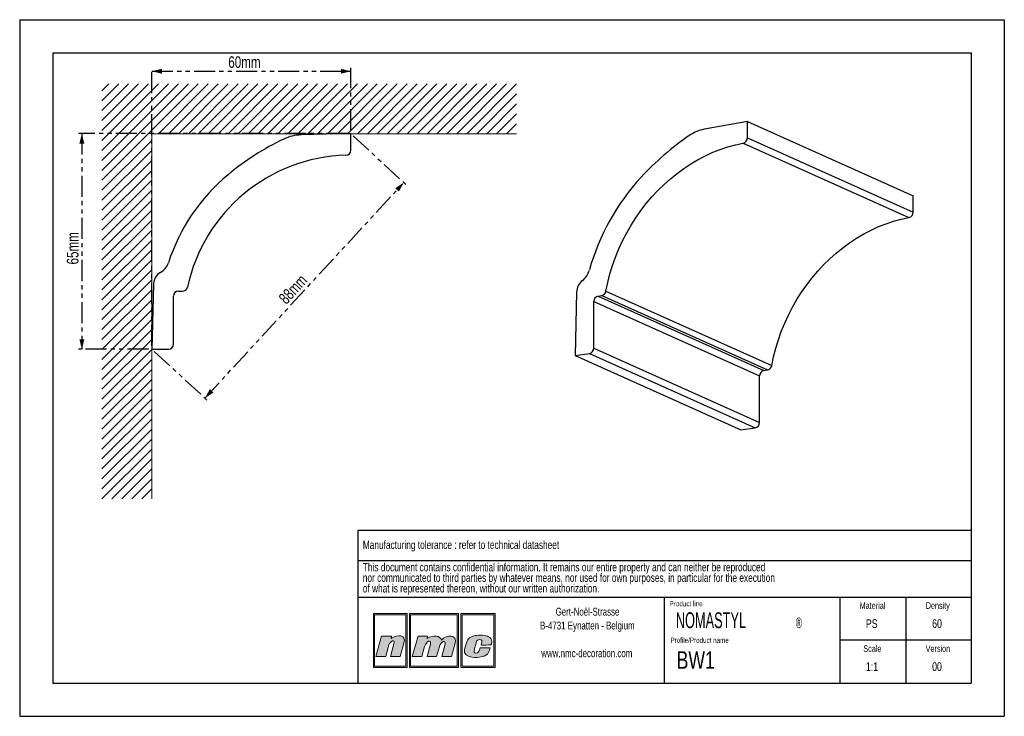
# Model space of a CAD drawing. Header units: millimetres. Extents: x 0 to 297, y 0 to 210.
import ezdxf

# ---------------------------------------------------------------- set-up
doc = ezdxf.new("R2010")
doc.units = ezdxf.units.MM
doc.linetypes.add('PHANTOM', pattern=[12.7, 6.35, -1.27, 1.27, -1.27, 1.27, -1.27])
doc.layers.add('1', color=7, linetype='Continuous', lineweight=25)
for name, color, linetype in [('2', 7, 'Continuous'), ('4', 11, 'PHANTOM'), ('5', 136, 'PHANTOM')]:
    doc.layers.add(name, color=color, linetype=linetype)
doc.styles.add('SLDTEXTSTYLE0', font='TXT', dxfattribs={"width": 0.70989})
doc.styles.add('SLDTEXTSTYLE1', font='TXT', dxfattribs={"width": 0.75})
doc.styles.add('SLDTEXTSTYLE3', font='TXT', dxfattribs={"width": 0.605})
doc.dimstyles.new('SLDDIMSTYLE0', dxfattribs={"dimtxt": 3.5, "dimasz": 3, "dimexe": 0, "dimexo": 0.0625, "dimgap": 0.875, "dimtad": 1, "dimdec": 0, "dimrnd": 1e-09, "dimzin": 12, "dimdsep": 46, "dimtxsty": 'SLDTEXTSTYLE1', "dimsah": 1, "dimcen": 0.09, "dimadec": 0, "dimazin": 3, "dimtfac": 1, "dimtdec": 0, "dimtofl": 0, "dimtmove": 0, "dimatfit": 3, "dimfxl": 1, "dimfrac": 2, "dimtolj": 1, "dimtzin": 12, "dimarcsym": 0})

# ---------------------------------------------------------------- blocks, each defined once
blk = doc.blocks.new('SW_NOTE_0')
at = {"layer": '2', "color": 0, "char_height": 2.5, "attachment_point": 1, "style": 'SLDTEXTSTYLE1'}
for s, insert in [('This document contains confidential information. It remains our entire property and can neither be reproduced', (0, 3.22)), ('nor communicated to third parties by whatever means, nor used for own purposes, in particular for the execution', (0, 0.03)), ('of what is represented thereon, without our written authorization.', (0, -3.17))]:
    blk.add_mtext(s, dxfattribs=dict(at, insert=insert))
blk = doc.blocks.new('SW_NOTE_1')
at = {"layer": '2', "color": 0, "char_height": 2.3813, "attachment_point": 2, "style": 'SLDTEXTSTYLE1'}
for s, insert in [('Gert-Noël-Strasse', (13.02, 3.07)), ('B-4731 Eynatten - Belgium', (12.97, -1.11)), ('www.nmc-decoration.com', (12.81, -9.46))]:
    blk.add_mtext(s, dxfattribs=dict(at, insert=insert))
blk = doc.blocks.new('SW_NOTE_2')
at = {"layer": '2', "color": 0, "attachment_point": 1, "style": 'SLDTEXTSTYLE3'}
for s, insert, char_height in [('NOMASTYL', (0, 6.14), 4.763), ('®', (36.17, 4.54), 3.17)]:
    blk.add_mtext(s, dxfattribs=dict(at, insert=insert, char_height=char_height))
blk = doc.blocks.new('_D')
at = {"layer": '5'}
for p, q in [((39.88, 111.67), (39.88, 195.46)), ((39.88, 194.46), (99.88, 194.46)), ((99.88, 176.67), (99.88, 195.46))]:
    blk.add_line(p, q, dxfattribs=at)
for points in [[(39.88, 194.46), (42.88, 193.71), (42.88, 195.21)], [(99.88, 194.46), (96.88, 195.21), (96.88, 193.71)]]:
    blk.add_solid(points, dxfattribs=at)
at = {"layer": '5', "insert": (62.92, 198.97), "char_height": 3.5, "attachment_point": 1, "style": 'SLDTEXTSTYLE1'}
blk.add_mtext('60mm', dxfattribs=at)
blk = doc.blocks.new('_D_1')
at = {"layer": '5'}
for p, q in [((98.88, 175.67), (17.75, 175.67)), ((18.75, 175.67), (18.75, 110.67)), ((38.88, 110.67), (17.75, 110.67))]:
    blk.add_line(p, q, dxfattribs=at)
for points in [[(18.75, 175.67), (18, 172.67), (19.5, 172.67)], [(18.75, 110.67), (19.5, 113.67), (18, 113.67)]]:
    blk.add_solid(points, dxfattribs=at)
at = {"layer": '5', "insert": (14.24, 136.21), "char_height": 3.5, "attachment_point": 1, "rotation": 90, "style": 'SLDTEXTSTYLE1'}
blk.add_mtext('65mm', dxfattribs=at)
blk = doc.blocks.new('_D_2')
at = {"layer": '5'}
for p, q in [((100.61, 174.99), (116.6, 160.23)), ((55.87, 95.91), (115.87, 160.91)), ((40.61, 109.99), (56.6, 95.23))]:
    blk.add_line(p, q, dxfattribs=at)
for points in [[(115.87, 160.91), (113.28, 159.21), (114.39, 158.2)], [(55.87, 95.91), (58.46, 97.61), (57.35, 98.62)]]:
    blk.add_solid(points, dxfattribs=at)
at = {"layer": '5', "insert": (77.83, 126.35), "char_height": 3.5, "attachment_point": 1, "rotation": 47.2906, "style": 'SLDTEXTSTYLE1'}
blk.add_mtext('88mm', dxfattribs=at)

msp = doc.modelspace()

# ---------------------------------------------------------------- hatches: boundary and pattern name
at = {"layer": '4'}
h = msp.add_hatch(color=11, dxfattribs=at)
h.paths.add_polyline_path([(106.68, 30.96), (106.68, 14.75), (116.87, 14.75), (116.87, 30.96)], flags=0)
h.paths.add_polyline_path([(116.49, 15.13), (107.06, 15.13), (107.06, 30.58), (116.49, 30.58)], flags=0)
h = msp.add_hatch(color=11, dxfattribs=at)
h.paths.add_polyline_path([(117.56, 14.75), (132.37, 14.75), (132.37, 30.96), (117.56, 30.96)], flags=0)
h.paths.add_polyline_path([(131.99, 15.13), (117.93, 15.13), (117.93, 30.58), (131.99, 30.58)], flags=0)
h = msp.add_hatch(color=11, dxfattribs=at)
h.paths.add_polyline_path([(133.06, 14.75), (143.42, 14.75), (143.42, 30.96), (133.06, 30.96)], flags=0)
h.paths.add_polyline_path([(133.43, 15.13), (133.43, 30.58), (143.05, 30.58), (143.05, 15.13)], flags=0)
h = msp.add_hatch(color=11, dxfattribs=at)
edge = h.paths.add_edge_path(flags=0)
edge.add_line((112.11, 24.18), (112.01, 23.45))
edge.add_spline(control_points=[(112.01, 23.45), (114.01, 24.83), (116.69, 24.62), (115.92, 22.08)], knot_values=[3, 3, 3, 3, 4, 4, 4, 4], weights=[1, 1, 1, 1], degree=3, periodic=0)
edge.add_line((115.92, 22.08), (114.74, 18.04))
edge.add_line((114.74, 18.04), (111.86, 18.04))
edge.add_line((111.86, 18.04), (112.9, 21.86))
edge.add_spline(control_points=[(112.9, 21.86), (113.35, 23.46), (111.69, 22.69), (111.37, 21.5)], knot_values=[7, 7, 7, 7, 8, 8, 8, 8], weights=[1, 1, 1, 1], degree=3, periodic=0)
edge.add_line((111.37, 21.5), (110.41, 18.02))
edge.add_line((110.41, 18.02), (107.46, 18.02))
edge.add_line((107.46, 18.02), (109.17, 24.18))
edge.add_line((109.17, 24.18), (112.11, 24.18))
h = msp.add_hatch(color=11, dxfattribs=at)
edge = h.paths.add_edge_path(flags=0)
edge.add_spline(control_points=[(127.21, 22.99), (126.81, 24.29), (124.9, 24.64), (122.93, 23.47)], knot_values=[10, 10, 10, 10, 11, 11, 11, 11], weights=[1, 1, 1, 1], degree=3, periodic=0)
edge.add_line((122.93, 23.47), (123, 24.16))
edge.add_line((123, 24.16), (120.19, 24.16))
edge.add_line((120.19, 24.16), (118.43, 18.04))
edge.add_line((118.43, 18.04), (121.29, 18.04))
edge.add_line((121.29, 18.04), (122.14, 21.01))
edge.add_spline(control_points=[(122.14, 21.01), (122.62, 22.76), (124.29, 23.26), (123.89, 21.78)], knot_values=[1, 1, 1, 1, 2, 2, 2, 2], weights=[1, 1, 1, 1], degree=3, periodic=0)
edge.add_line((123.89, 21.78), (122.87, 18.04))
edge.add_line((122.87, 18.04), (125.77, 18.04))
edge.add_line((125.77, 18.04), (126.61, 21.03))
edge.add_spline(control_points=[(126.61, 21.03), (127.08, 22.79), (128.67, 22.98), (128.34, 21.78)], knot_values=[5, 5, 5, 5, 6, 6, 6, 6], weights=[1, 1, 1, 1], degree=3, periodic=0)
edge.add_line((128.34, 21.78), (127.32, 18.04))
edge.add_line((127.32, 18.04), (130.25, 18.04))
edge.add_line((130.25, 18.04), (131.38, 22.06))
edge.add_spline(control_points=[(131.38, 22.06), (132.09, 24.58), (128.84, 24.76), (127.21, 22.99)], knot_values=[9, 9, 9, 9, 10, 10, 10, 10], weights=[1, 1, 1, 1], degree=3, periodic=0)
h = msp.add_hatch(color=11, dxfattribs=at)
edge = h.paths.add_edge_path(flags=0)
edge.add_spline(control_points=[(134.89, 18.39), (133.85, 18.98), (133.99, 19.85), (134.84, 22.43)], knot_values=[12, 12, 12, 12, 13, 13, 13, 13], weights=[1, 1, 1, 1], degree=3, periodic=0)
edge.add_spline(control_points=[(134.84, 22.43), (135.19, 23.49), (135.98, 23.97), (136.94, 24.25)], knot_values=[13, 13, 13, 13, 14, 14, 14, 14], weights=[1, 1, 1, 1], degree=3, periodic=0)
edge.add_spline(control_points=[(136.94, 24.25), (137.88, 24.52), (139.96, 24.52), (141.09, 24.14)], knot_values=[14, 14, 14, 14, 15, 15, 15, 15], weights=[1, 1, 1, 1], degree=3, periodic=0)
edge.add_spline(control_points=[(141.09, 24.14), (141.53, 23.99), (142.16, 23.59), (142.35, 23.1)], knot_values=[15, 15, 15, 15, 16, 16, 16, 16], weights=[1, 1, 1, 1], degree=3, periodic=0)
edge.add_spline(control_points=[(142.35, 23.1), (142.56, 22.46), (142.3, 21.95), (142.14, 21.5)], knot_values=[0, 0, 0, 0, 1, 1, 1, 1], weights=[1, 1, 1, 1], degree=3, periodic=0)
edge.add_spline(control_points=[(142.14, 21.5), (141.24, 21.49), (140.31, 21.49), (139.18, 21.49)], knot_values=[1, 1, 1, 1, 2, 2, 2, 2], weights=[1, 1, 1, 1], degree=3, periodic=0)
edge.add_spline(control_points=[(139.18, 21.49), (139.36, 22.3), (139.62, 22.81), (139.16, 23.09)], knot_values=[2, 2, 2, 2, 3, 3, 3, 3], weights=[1, 1, 1, 1], degree=3, periodic=0)
edge.add_spline(control_points=[(139.16, 23.09), (138.93, 23.2), (138.56, 23.18), (138.35, 23.09)], knot_values=[3, 3, 3, 3, 4, 4, 4, 4], weights=[1, 1, 1, 1], degree=3, periodic=0)
edge.add_spline(control_points=[(138.35, 23.09), (137.95, 22.9), (137.85, 22.71), (137.71, 22.22)], knot_values=[4, 4, 4, 4, 5, 5, 5, 5], weights=[1, 1, 1, 1], degree=3, periodic=0)
edge.add_spline(control_points=[(137.71, 22.22), (137.46, 21.3), (137.43, 21.26), (137.16, 20.2)], knot_values=[5, 5, 5, 5, 6, 6, 6, 6], weights=[1, 1, 1, 1], degree=3, periodic=0)
edge.add_spline(control_points=[(137.16, 20.2), (136.89, 19.31), (137.12, 19.11), (137.5, 19.05)], knot_values=[6, 6, 6, 6, 7, 7, 7, 7], weights=[1, 1, 1, 1], degree=3, periodic=0)
edge.add_spline(control_points=[(137.5, 19.05), (138.56, 18.92), (138.63, 19.81), (138.88, 20.64)], knot_values=[7, 7, 7, 7, 8, 8, 8, 8], weights=[1, 1, 1, 1], degree=3, periodic=0)
edge.add_line((138.88, 20.64), (138.93, 20.64))
edge.add_line((138.93, 20.64), (141.88, 20.64))
edge.add_spline(control_points=[(141.88, 20.64), (141.66, 19.75), (141.37, 18.75), (140.63, 18.38)], knot_values=[10, 10, 10, 10, 11, 11, 11, 11], weights=[1, 1, 1, 1], degree=3, periodic=0)
edge.add_spline(control_points=[(140.63, 18.38), (139.27, 17.79), (136.78, 17.34), (134.89, 18.39)], knot_values=[11, 11, 11, 11, 12, 12, 12, 12], weights=[1, 1, 1, 1], degree=3, periodic=0)

# ---------------------------------------------------------------- linework, layer by layer
at = {"color": 8, "linetype": 'Continuous', "lineweight": 18}
for p, q in [((53.87, 190.64), (24.81, 161.58)), ((50.87, 190.64), (24.81, 164.58)), ((47.87, 190.64), (24.81, 167.58)), ((44.87, 190.64), (24.81, 170.58)), ((41.87, 190.64), (24.81, 173.58)), ((38.87, 190.64), (24.81, 176.58)), ((35.87, 190.64), (24.81, 179.58)), ((32.87, 190.64), (24.81, 182.58)), ((29.87, 190.64), (24.81, 185.58)), ((26.87, 190.64), (24.81, 188.58)), ((56.87, 190.64), (41.87, 175.64)), ((59.87, 190.64), (44.87, 175.64)), ((62.87, 190.64), (47.87, 175.64)), ((65.87, 190.64), (50.87, 175.64)), ((68.87, 190.64), (53.87, 175.64)), ((71.87, 190.64), (56.87, 175.64)), ((74.87, 190.64), (59.87, 175.64)), ((77.87, 190.64), (62.87, 175.64)), ((80.87, 190.64), (65.87, 175.64)), ((83.87, 190.64), (68.87, 175.64)), ((86.87, 190.64), (71.87, 175.64)), ((89.87, 190.64), (74.87, 175.64)), ((92.87, 190.64), (77.87, 175.64)), ((95.87, 190.64), (80.87, 175.64)), ((98.87, 190.64), (83.87, 175.64)), ((101.87, 190.64), (86.87, 175.64)), ((104.87, 190.64), (89.87, 175.64)), ((107.87, 190.64), (92.87, 175.64)), ((110.87, 190.64), (95.87, 175.64)), ((113.87, 190.64), (98.87, 175.64)), ((116.87, 190.64), (101.87, 175.64)), ((119.87, 190.64), (104.87, 175.64)), ((122.87, 190.64), (107.87, 175.64)), ((125.87, 190.64), (110.87, 175.64)), ((128.87, 190.64), (113.87, 175.64)), ((131.87, 190.64), (116.87, 175.64)), ((134.87, 190.64), (119.87, 175.64)), ((137.87, 190.64), (122.87, 175.64)), ((140.87, 190.64), (125.87, 175.64)), ((143.87, 190.64), (128.87, 175.64)), ((146.87, 190.64), (131.87, 175.64)), ((149.87, 190.64), (134.87, 175.64)), ((149.87, 187.64), (137.87, 175.64)), ((149.87, 184.64), (140.87, 175.64)), ((149.87, 181.64), (143.87, 175.64)), ((149.87, 178.64), (146.87, 175.64)), ((149.87, 175.64), (39.81, 175.64)), ((39.81, 175.64), (39.81, 65.58)), ((39.81, 173.58), (24.81, 158.58)), ((39.81, 170.58), (24.81, 155.58)), ((39.81, 167.58), (24.81, 152.58)), ((39.81, 164.58), (24.81, 149.58)), ((39.81, 161.58), (24.81, 146.58)), ((39.81, 158.58), (24.81, 143.58)), ((39.81, 155.58), (24.81, 140.58)), ((39.81, 152.58), (24.81, 137.58)), ((39.81, 149.58), (24.81, 134.58)), ((39.81, 146.58), (24.81, 131.58)), ((39.81, 143.58), (24.81, 128.58)), ((39.81, 140.58), (24.81, 125.58)), ((39.81, 137.58), (24.81, 122.58)), ((39.81, 134.58), (24.81, 119.58)), ((39.81, 131.58), (24.81, 116.58)), ((39.81, 128.58), (24.81, 113.58)), ((39.81, 125.58), (24.81, 110.58)), ((39.81, 122.58), (24.81, 107.58)), ((39.81, 119.58), (24.81, 104.58)), ((39.81, 116.58), (24.81, 101.58)), ((39.81, 113.58), (24.81, 98.58)), ((39.81, 110.58), (24.81, 95.58)), ((39.81, 107.58), (24.81, 92.58)), ((39.81, 104.58), (24.81, 89.58)), ((39.81, 101.58), (24.81, 86.58)), ((39.81, 98.58), (24.81, 83.58)), ((39.81, 95.58), (24.81, 80.58)), ((39.81, 92.58), (24.81, 77.58)), ((39.81, 89.58), (24.81, 74.58)), ((39.81, 86.58), (24.81, 71.58)), ((39.81, 83.58), (24.81, 68.58)), ((39.81, 80.58), (24.81, 65.58)), ((39.81, 77.58), (27.81, 65.58)), ((39.81, 74.58), (30.81, 65.58)), ((39.81, 71.58), (33.81, 65.58)), ((39.81, 68.58), (36.81, 65.58))]:
    msp.add_line(p, q, dxfattribs=at)
at = {"color": 7, "linetype": 'Continuous', "lineweight": 25}
for p, q in [((219.5, 179.28), (206.52, 176.96)), ((219.5, 174.43), (219.5, 179.28)), ((219.5, 179.28), (269.5, 156.86)), ((99.88, 175.67), (84.88, 175.28)), ((99.88, 170.65), (99.88, 175.67)), ((269.5, 152.01), (269.5, 156.86)), ((40.4, 130.42), (39.88, 110.67)), ((47.88, 128.17), (49.15, 128.17)), ((167.99, 127.86), (167.54, 108.73)), ((46.38, 112.17), (46.38, 126.67)), ((173.17, 111.02), (173.17, 125.02)), ((174.47, 126.67), (175.57, 126.83)), ((39.88, 110.67), (44.88, 110.67)), ((167.54, 108.73), (171.87, 109.37)), ((167.54, 108.73), (217.54, 86.31)), ((224.47, 104.25), (225.57, 104.42)), ((223.17, 88.6), (223.17, 102.61)), ((217.54, 86.31), (221.87, 86.96))]:
    msp.add_line(p, q, dxfattribs=at)
at = {"color": 8, "linetype": 'Continuous', "lineweight": 25}
for p, q in [((218.24, 172.79), (268.24, 150.37)), ((219.5, 174.43), (269.5, 152.01)), ((176.84, 128.16), (226.84, 105.75)), ((173.17, 125.02), (223.17, 102.61)), ((174.47, 126.67), (224.47, 104.25)), ((175.57, 126.83), (225.57, 104.42)), ((173.17, 111.02), (223.17, 88.6)), ((171.87, 109.37), (221.87, 86.96))]:
    msp.add_line(p, q, dxfattribs=at)
at = {"color": 7, "linetype": 'Continuous', "lineweight": 25, "flags": 128}
for points in [[(176.84, 128.16), (177.39, 130.76), (178.06, 133.34), (178.84, 135.9), (179.74, 138.42), (180.75, 140.9), (181.87, 143.34), (183.1, 145.72), (184.43, 148.04), (185.86, 150.29), (187.39, 152.47), (189, 154.57), (190.71, 156.59), (192.49, 158.51), (194.35, 160.34), (196.28, 162.06), (198.28, 163.68), (200.34, 165.19), (202.45, 166.58), (204.61, 167.85), (206.82, 169), (209.06, 170.02), (211.32, 170.91), (213.61, 171.67), (215.92, 172.3), (218.24, 172.79)], [(226.84, 105.75), (227.39, 108.35), (228.06, 110.93), (228.84, 113.48), (229.74, 116.01), (230.75, 118.49), (231.87, 120.92), (233.1, 123.31), (234.43, 125.63), (235.86, 127.88), (237.39, 130.06), (239, 132.16), (240.71, 134.18), (242.49, 136.1), (244.35, 137.93), (246.28, 139.65), (248.28, 141.27), (250.34, 142.77), (252.45, 144.17), (254.61, 145.44), (256.82, 146.58), (259.06, 147.61), (261.32, 148.5), (263.61, 149.26), (265.92, 149.88), (268.24, 150.37)]]:
    msp.add_lwpolyline(points, dxfattribs=at)
at = {"color": 7, "linetype": 'Continuous', "lineweight": 25}
for centre, radius, start, end in [((85.22, 162.28), 13, 91.5, 115.4663), ((208.68, 165.36), 11.8, 100.5848, 124.6733), ((114.03, 101.79), 80, 115.4663, 129.7851), ((250.22, 104.48), 85.5, 124.3562, 137.2606), ((217.85, 174.4), 1.66, 283.7984, 0.9582), ((98.38, 170.65), 1.5, 271.6568, 0), ((99.88, 118.79), 50.38, 91.6568, 167.8934), ((99.88, 118.79), 57.88, 129.7851, 161.9355), ((237.76, 116.14), 68.43, 137.3461, 164.3915), ((267.85, 151.98), 1.66, 283.7984, 0.9582), ((39.88, 138.36), 5.23, 299.2912, 341.9355), ((44.39, 130.31), 4, 119.2912, 178.5), ((165.99, 136.16), 6.08, 308.3183, 344.5801), ((172.66, 127.74), 4.67, 128.3819, 178.4433), ((47.88, 126.67), 1.5, 90, 180), ((49.15, 129.67), 1.5, 270, 347.8934), ((175.24, 128.42), 1.62, 281.8054, 351.0385), ((174.82, 125.05), 1.65, 102.2489, 181.0879), ((44.88, 112.17), 1.5, 270, 0), ((171.52, 110.98), 1.65, 282.2489, 1.0879), ((224.82, 102.64), 1.65, 102.2489, 181.0879), ((225.24, 106), 1.62, 281.8054, 351.0385), ((221.52, 88.57), 1.65, 282.2489, 1.0879)]:
    msp.add_arc(centre, radius, start, end, dxfattribs=at)
at = {"layer": '1', "linetype": 'Continuous'}
for p, q in [((102, 56.09), (287, 56.09)), ((102, 56.09), (102, 10)), ((194.5, 10), (194.5, 35.94)), ((247.5, 10), (247.5, 35.94))]:
    msp.add_line(p, q, dxfattribs=at)
at = {"layer": '1'}
for p, q in [((102, 46.94), (287, 46.94)), ((102, 35.94), (287, 35.94))]:
    msp.add_line(p, q, dxfattribs=at)
at = {"layer": '2', "linetype": 'Continuous'}
for p, q in [((0, 210), (297, 210)), ((0, 210), (0, 0)), ((297, 210), (297, 0)), ((10, 200), (287, 200)), ((10, 200), (10, 10)), ((287, 200), (287, 10)), ((267.25, 35.94), (267.25, 10)), ((287, 22.97), (247.5, 22.97)), ((10, 10), (287, 10)), ((0, 0), (297, 0))]:
    msp.add_line(p, q, dxfattribs=at)
at = {"layer": '5', "color": 11, "linetype": 'Continuous', "lineweight": 18}
for p, q in [((116.87, 30.96), (106.68, 30.96)), ((106.68, 30.96), (106.68, 14.75)), ((116.49, 30.58), (107.06, 30.58)), ((107.06, 30.58), (107.06, 15.13)), ((116.49, 15.13), (116.49, 30.58)), ((116.87, 14.75), (116.87, 30.96)), ((132.37, 30.96), (117.56, 30.96)), ((117.56, 30.96), (117.56, 14.75)), ((131.99, 30.58), (117.93, 30.58)), ((117.93, 30.58), (117.93, 15.13)), ((131.99, 15.13), (131.99, 30.58)), ((132.37, 14.75), (132.37, 30.96)), ((143.42, 30.96), (133.06, 30.96)), ((133.06, 30.96), (133.06, 14.75)), ((133.43, 30.58), (133.43, 15.13)), ((143.05, 30.58), (133.43, 30.58)), ((143.05, 15.13), (143.05, 30.58)), ((143.42, 14.75), (143.42, 30.96)), ((107.46, 18.02), (109.17, 24.18)), ((109.17, 24.18), (112.11, 24.18)), ((112.11, 24.18), (112.01, 23.45)), ((120.19, 24.16), (118.43, 18.04)), ((123, 24.16), (120.19, 24.16)), ((122.93, 23.47), (123, 24.16)), ((111.37, 21.5), (110.41, 18.02)), ((111.86, 18.04), (112.9, 21.86)), ((115.92, 22.08), (114.74, 18.04)), ((121.29, 18.04), (122.14, 21.01)), ((123.89, 21.78), (122.87, 18.04)), ((125.77, 18.04), (126.61, 21.03)), ((128.34, 21.78), (127.32, 18.04)), ((130.25, 18.04), (131.38, 22.06)), ((110.41, 18.02), (107.46, 18.02)), ((114.74, 18.04), (111.86, 18.04)), ((118.43, 18.04), (121.29, 18.04)), ((122.87, 18.04), (125.77, 18.04)), ((127.32, 18.04), (130.25, 18.04)), ((138.88, 20.64), (138.93, 20.64)), ((138.93, 20.64), (141.88, 20.64)), ((107.06, 15.13), (116.49, 15.13)), ((117.93, 15.13), (131.99, 15.13)), ((133.43, 15.13), (143.05, 15.13)), ((106.68, 14.75), (116.87, 14.75)), ((117.56, 14.75), (132.37, 14.75)), ((133.06, 14.75), (143.42, 14.75))]:
    msp.add_line(p, q, dxfattribs=at)
for points in [[(112.01, 23.45), (114.01, 24.83), (116.69, 24.62), (115.92, 22.08)], [(127.21, 22.99), (126.81, 24.29), (124.9, 24.64), (122.93, 23.47)], [(131.38, 22.06), (132.09, 24.58), (128.84, 24.76), (127.21, 22.99)], [(134.84, 22.43), (135.19, 23.49), (135.98, 23.97), (136.94, 24.25)], [(136.94, 24.25), (137.88, 24.52), (139.96, 24.52), (141.09, 24.14)], [(141.09, 24.14), (141.53, 23.99), (142.16, 23.59), (142.35, 23.1)], [(112.9, 21.86), (113.35, 23.46), (111.69, 22.69), (111.37, 21.5)], [(122.14, 21.01), (122.62, 22.76), (124.29, 23.26), (123.89, 21.78)], [(126.61, 21.03), (127.08, 22.79), (128.67, 22.98), (128.34, 21.78)], [(134.89, 18.39), (133.85, 18.98), (133.99, 19.85), (134.84, 22.43)], [(137.71, 22.22), (137.46, 21.3), (137.43, 21.26), (137.16, 20.2)], [(138.35, 23.09), (137.95, 22.9), (137.85, 22.71), (137.71, 22.22)], [(139.16, 23.09), (138.93, 23.2), (138.56, 23.18), (138.35, 23.09)], [(139.18, 21.49), (139.36, 22.3), (139.62, 22.81), (139.16, 23.09)], [(142.14, 21.5), (141.24, 21.49), (140.31, 21.49), (139.18, 21.49)], [(142.35, 23.1), (142.56, 22.46), (142.3, 21.95), (142.14, 21.5)], [(140.63, 18.38), (139.27, 17.79), (136.78, 17.34), (134.89, 18.39)], [(137.16, 20.2), (136.89, 19.31), (137.12, 19.11), (137.5, 19.05)], [(137.5, 19.05), (138.56, 18.92), (138.63, 19.81), (138.88, 20.64)], [(141.88, 20.64), (141.66, 19.75), (141.37, 18.75), (140.63, 18.38)]]:
    msp.add_open_spline(points, degree=3, dxfattribs=at)

# ---------------------------------------------------------------- block references
at = {"layer": '2'}
for name, p in [('SW_NOTE_0', (103.5, 43)), ('SW_NOTE_1', (158.26, 29.66)), ('SW_NOTE_2', (197.91, 25.21))]:
    msp.add_blockref(name, p, dxfattribs=at)

# ---------------------------------------------------------------- texts
at = {"layer": '2', "style": 'SLDTEXTSTYLE1'}
for s, insert, char_height, attachment_point in [('PS', (257.01, 29.26), 2.646, 2), ('60', (276.71, 29.26), 2.646, 2), ('BW1', (198.16, 19.61), 5.292, 1), ('1:1', (257.09, 16.3), 2.646, 2), ('00', (276.7, 16.3), 2.646, 2)]:
    msp.add_mtext(s, dxfattribs=dict(at, insert=insert, char_height=char_height, attachment_point=attachment_point))
at = {"layer": '4'}
for s, insert, char_height, attachment_point, style in [('Manufacturing tolerance : refer to technical datasheet', (103.5, 52.94), 2.5, 1, 'SLDTEXTSTYLE1'), ('Product line', (196.06, 34.75), 1.5875, 1, 'SLDTEXTSTYLE0'), ('Material', (257.24, 34.39), 2, 2, 'SLDTEXTSTYLE1'), ('Density', (276.94, 34.39), 2, 2, 'SLDTEXTSTYLE1'), ('Profile/Product name', (196.3, 23.73), 1.5875, 1, 'SLDTEXTSTYLE0'), ('Scale', (257.2, 21.42), 2, 2, 'SLDTEXTSTYLE1'), ('Version', (276.97, 21.42), 2, 2, 'SLDTEXTSTYLE1')]:
    msp.add_mtext(s, dxfattribs=dict(at, insert=insert, char_height=char_height, attachment_point=attachment_point, style=style))

# ---------------------------------------------------------------- dimensions: what is measured, and where the dimension line sits
at = {"layer": '5'}
dim = msp.add_linear_dim(base=(99.88, 194.46), p1=(39.88, 110.67), p2=(99.88, 175.67), dimstyle='SLDDIMSTYLE0', dxfattribs=at)
dim.commit()
dim.dimension.update_dxf_attribs({"geometry": '_D', "text_midpoint": (69.88, 194.46), "dimtype": 160})
for base, p1, p2, angle, picture, middle in [((18.75, 110.67), (99.88, 175.67), (39.88, 110.67), 90, '_D_1', (18.75, 143.17)), ((115.87, 160.91), (39.88, 110.67), (99.88, 175.67), 47.2906, '_D_2', (85.87, 128.41))]:
    dim = msp.add_linear_dim(base=base, p1=p1, p2=p2, angle=angle, dimstyle='SLDDIMSTYLE0', dxfattribs=at)
    dim.commit()
    dim.dimension.update_dxf_attribs({"geometry": picture, "text_midpoint": middle, "dimtype": 160})

doc.saveas('drawing.dxf')
